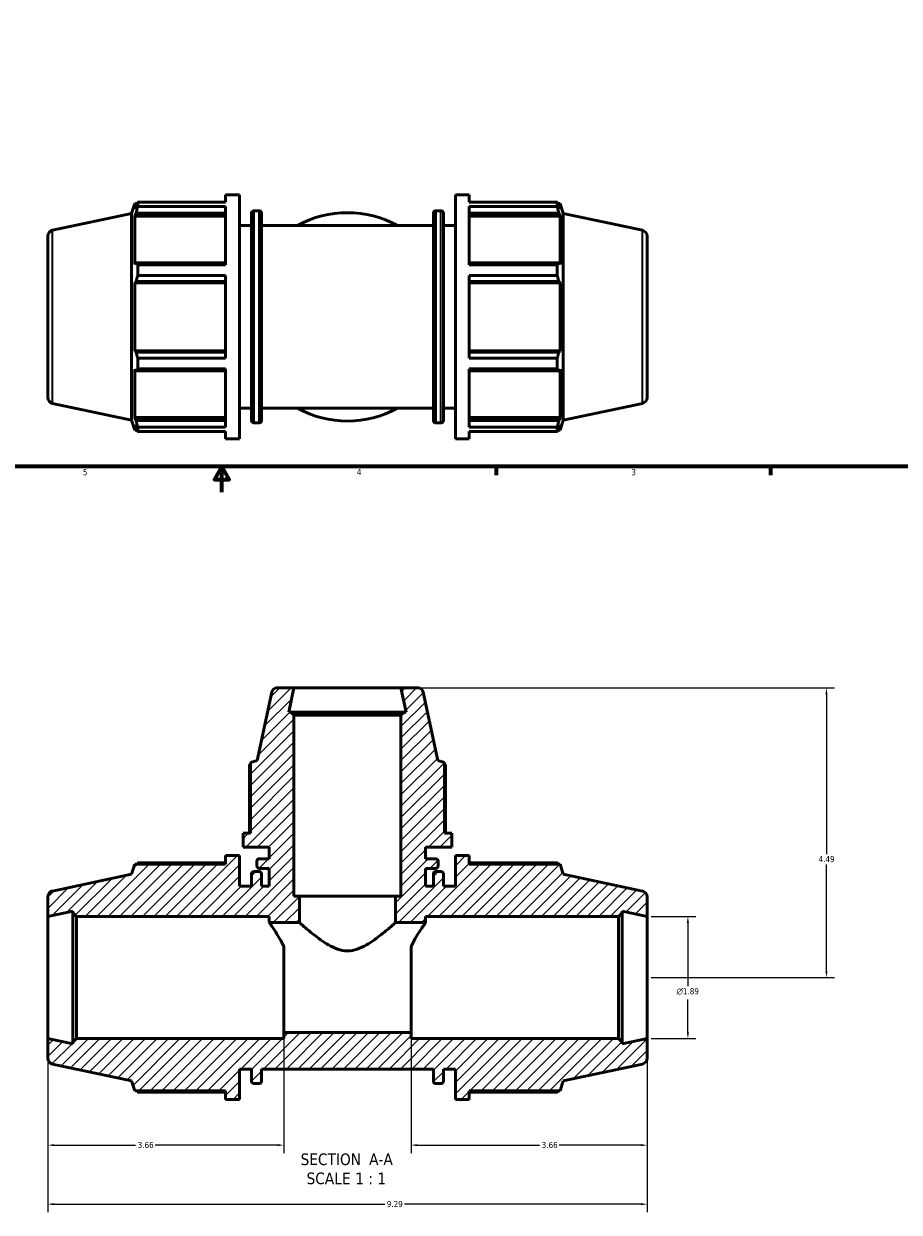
# Model space of a CAD drawing. Header units: inches. Extents: x 0.1 to 45.4, y -10.6 to 32.2.
# Tile 2 of 7: x 13.9 to 27.5, y -10.6 to 7.9. Entities that reach past the tile are written whole.
import ezdxf

# ---------------------------------------------------------------- set-up
doc = ezdxf.new("R2010")
doc.units = ezdxf.units.IN
doc.header["$MEASUREMENT"] = 0
for name, color, linetype, lineweight in [('Border (ANSI)', 7, 'Continuous', 70), ('Dimension (ANSI)', 7, 'Continuous', 25), ('Hatch (ANSI)', 7, 'Continuous', 18), ('Symbol (ANSI)', 7, 'Continuous', 25), ('Visible (ANSI)', 7, 'Continuous', 50), ('Visible Narrow (ANSI)', 7, 'Continuous', 35)]:
    doc.layers.add(name, color=color, linetype=linetype, lineweight=lineweight)
doc.styles.add('Label Text (ANSI)', font='tahoma.ttf')
doc.styles.add('Note Text (ANSI)', font='tahoma.ttf')
doc.dimstyles.new('Default (ANSI)', dxfattribs={"dimtxt": 0.094488, "dimasz": 0.098425, "dimexe": 0.125, "dimexo": 0.0625, "dimgap": 0.031496, "dimtad": 0, "dimtih": 1, "dimtoh": 1, "dimrnd": 1e-08, "dimzin": 4, "dimdsep": 46, "dimtxsty": 'Note Text (ANSI)', "dimcen": 0.09, "dimdle": 0.393701, "dimclrd": 256, "dimclre": 256, "dimclrt": 5, "dimadec": 0, "dimazin": 1, "dimtfac": 1, "dimtofl": 0, "dimtmove": 0, "dimatfit": 3, "dimfxl": 1, "dimtolj": 1, "dimtzin": 4, "dimlwd": -1, "dimlwe": -1, "dimarcsym": 0})

# ---------------------------------------------------------------- blocks, each defined once
blk = doc.blocks.new('Borders Default Border')
at = {"layer": 'Border (ANSI)'}
for p, q in [((21.25, 1), (21.25, 0.866)), ((25.5, 1), (25.5, 0.866))]:
    blk.add_line(p, q, dxfattribs=at)
at = {"layer": 'Border (ANSI)', "flags": 128}
for points in [[(0.5, 1), (0.5, 21), (33.5, 21), (33.5, 1), (0.5, 1)], [(17, 0.6), (17, 1), (16.885, 0.8), (17.115, 0.8), (17, 1)]]:
    blk.add_lwpolyline(points, dxfattribs=at)
at = {"layer": 'Border (ANSI)', "color": 5, "true_color": 0x0000ff, "char_height": 0.0945, "attachment_point": 7, "style": 'Note Text (ANSI)'}
for s, insert in [('5', (14.847, 0.864)), ('4', (19.092, 0.866)), ('3', (23.346, 0.864))]:
    blk.add_mtext(s, dxfattribs=dict(at, insert=insert))
blk = doc.blocks.new('*D7')
at = {"layer": 'Defpoints', "color": 0, "transparency": 16777216}
for p in [(14.302, -7.869), (23.592, -7.869), (23.592, -10.435)]:
    blk.add_point(p, dxfattribs=at)
at = {"layer": 'Dimension (ANSI)', "transparency": 16777216}
for p, q in [((14.302, -7.931), (14.302, -10.56)), ((23.592, -7.931), (23.592, -10.56)), ((14.4, -10.435), (19.524, -10.435)), ((23.493, -10.435), (19.83, -10.435))]:
    blk.add_line(p, q, dxfattribs=at)
for points in [[(14.4, -10.419), (14.4, -10.452), (14.302, -10.435)], [(23.493, -10.419), (23.493, -10.452), (23.592, -10.435)]]:
    blk.add_solid(points, dxfattribs=at)
at = {"layer": 'Dimension (ANSI)', "color": 5, "transparency": 16777216, "insert": (19.556, -10.386), "char_height": 0.0945, "attachment_point": 1, "style": 'Note Text (ANSI)'}
blk.add_mtext('\\A1;9.29', dxfattribs=at)
blk = doc.blocks.new('*D8')
at = {"layer": 'Defpoints', "color": 0, "transparency": 16777216}
for p in [(19.776, -2.432), (23.592, -6.922), (26.369, -6.922)]:
    blk.add_point(p, dxfattribs=at)
at = {"layer": 'Dimension (ANSI)', "transparency": 16777216}
for p, q in [((19.838, -2.432), (26.494, -2.432)), ((26.369, -2.531), (26.369, -5.007)), ((26.369, -6.824), (26.369, -5.168)), ((23.654, -6.922), (26.494, -6.922))]:
    blk.add_line(p, q, dxfattribs=at)
for points in [[(26.353, -2.531), (26.385, -2.531), (26.369, -2.432)], [(26.353, -6.824), (26.385, -6.824), (26.369, -6.922)]]:
    blk.add_solid(points, dxfattribs=at)
at = {"layer": 'Dimension (ANSI)', "color": 5, "transparency": 16777216, "insert": (26.247, -5.038), "char_height": 0.0945, "attachment_point": 1, "style": 'Note Text (ANSI)'}
blk.add_mtext('\\A1;4.49', dxfattribs=at)
blk = doc.blocks.new('*D9')
at = {"layer": 'Defpoints', "color": 0, "transparency": 16777216}
for p in [(23.592, -5.975), (23.592, -7.869), (24.222, -7.869)]:
    blk.add_point(p, dxfattribs=at)
at = {"layer": 'Dimension (ANSI)', "transparency": 16777216}
for p, q in [((23.654, -5.975), (24.347, -5.975)), ((24.222, -6.074), (24.222, -7.056)), ((24.222, -7.771), (24.222, -7.261)), ((23.654, -7.869), (24.347, -7.869))]:
    blk.add_line(p, q, dxfattribs=at)
for points in [[(24.205, -6.074), (24.238, -6.074), (24.222, -5.975)], [(24.205, -7.771), (24.238, -7.771), (24.222, -7.869)]]:
    blk.add_solid(points, dxfattribs=at)
at = {"layer": 'Dimension (ANSI)', "color": 5, "transparency": 16777216, "insert": (24.047, -7.087), "char_height": 0.09449, "attachment_point": 1, "style": 'Note Text (ANSI)'}
blk.add_mtext('\\A1;{\\fAIGDT|b0|i0;\\H0.0945;\\ln}\\fTahoma|b0|i0;\\H0.0945;1.89', dxfattribs=at)
blk = doc.blocks.new('*D11')
at = {"layer": 'Defpoints', "color": 0, "transparency": 16777216}
for p in [(19.932, -7.774), (23.592, -7.869), (23.592, -9.52)]:
    blk.add_point(p, dxfattribs=at)
at = {"layer": 'Dimension (ANSI)', "transparency": 16777216}
for p, q in [((19.932, -7.837), (19.932, -9.645)), ((23.592, -7.931), (23.592, -9.645)), ((20.03, -9.52), (21.924, -9.52)), ((23.493, -9.52), (22.229, -9.52))]:
    blk.add_line(p, q, dxfattribs=at)
for points in [[(20.03, -9.504), (20.03, -9.536), (19.932, -9.52)], [(23.493, -9.504), (23.493, -9.536), (23.592, -9.52)]]:
    blk.add_solid(points, dxfattribs=at)
at = {"layer": 'Dimension (ANSI)', "color": 5, "transparency": 16777216, "insert": (21.956, -9.471), "char_height": 0.0945, "attachment_point": 1, "style": 'Note Text (ANSI)'}
blk.add_mtext('\\A1;3.66', dxfattribs=at)
blk = doc.blocks.new('*D12')
at = {"layer": 'Defpoints', "color": 0, "transparency": 16777216}
for p in [(14.302, -7.869), (17.962, -7.774), (14.302, -9.52)]:
    blk.add_point(p, dxfattribs=at)
at = {"layer": 'Dimension (ANSI)', "transparency": 16777216}
for p, q in [((17.962, -7.837), (17.962, -9.645)), ((14.302, -7.931), (14.302, -9.645)), ((14.4, -9.52), (15.664, -9.52)), ((17.863, -9.52), (15.969, -9.52))]:
    blk.add_line(p, q, dxfattribs=at)
for points in [[(14.4, -9.504), (14.4, -9.536), (14.302, -9.52)], [(17.863, -9.504), (17.863, -9.536), (17.962, -9.52)]]:
    blk.add_solid(points, dxfattribs=at)
at = {"layer": 'Dimension (ANSI)', "color": 5, "transparency": 16777216, "insert": (15.696, -9.471), "char_height": 0.0945, "attachment_point": 1, "style": 'Note Text (ANSI)'}
blk.add_mtext('\\A1;3.66', dxfattribs=at)

msp = doc.modelspace()

# ---------------------------------------------------------------- hatches: boundary and pattern name
at = {"layer": 'Hatch (ANSI)'}
h = msp.add_hatch(dxfattribs=at)
h.set_pattern_fill('ANSI31', color=256, style=0)
edge = h.paths.add_edge_path()
edge.add_ellipse((23.497, -8.171), major_axis=(0.0926, 0.0197), ratio=1, start_angle=270, end_angle=348)
edge.add_line((23.592, -8.171), (23.592, -7.869))
edge.add_line((23.592, -7.869), (23.205, -7.951))
edge.add_line((23.205, -7.951), (23.205, -7.926))
edge.add_line((23.205, -7.926), (23.148, -7.869))
edge.add_line((23.148, -7.869), (19.932, -7.869))
edge.add_line((19.932, -7.869), (19.932, -7.774))
edge.add_line((19.932, -7.774), (17.962, -7.774))
edge.add_line((17.962, -7.774), (17.962, -7.869))
edge.add_line((17.962, -7.869), (14.746, -7.869))
edge.add_line((14.746, -7.869), (14.689, -7.926))
edge.add_line((14.689, -7.926), (14.689, -7.951))
edge.add_line((14.689, -7.951), (14.302, -7.869))
edge.add_line((14.302, -7.869), (14.302, -8.171))
edge.add_ellipse((14.397, -8.171), major_axis=(0, -0.0947), ratio=1, start_angle=270, end_angle=348)
edge.add_line((14.377, -8.264), (15.602, -8.524))
edge.add_line((15.602, -8.524), (15.653, -8.68))
edge.add_line((15.653, -8.68), (17.059, -8.68))
edge.add_line((17.059, -8.68), (17.059, -8.812))
edge.add_line((17.059, -8.812), (17.275, -8.812))
edge.add_line((17.275, -8.812), (17.275, -8.34))
edge.add_line((17.275, -8.34), (17.46, -8.34))
edge.add_line((17.46, -8.34), (17.46, -8.529))
edge.add_ellipse((17.498, -8.529), major_axis=(0, -0.0379), ratio=1, start_angle=270, end_angle=360)
edge.add_line((17.498, -8.566), (17.577, -8.566))
edge.add_ellipse((17.577, -8.529), major_axis=(0.0379, 0), ratio=1, start_angle=270, end_angle=360)
edge.add_line((17.615, -8.529), (17.615, -8.34))
edge.add_line((17.615, -8.34), (20.278, -8.34))
edge.add_line((20.278, -8.34), (20.278, -8.529))
edge.add_ellipse((20.316, -8.529), major_axis=(0, -0.0379), ratio=1, start_angle=270, end_angle=360)
edge.add_line((20.316, -8.566), (20.395, -8.566))
edge.add_ellipse((20.395, -8.529), major_axis=(0.0379, 0), ratio=1, start_angle=270, end_angle=360)
edge.add_line((20.433, -8.529), (20.433, -8.34))
edge.add_line((20.433, -8.34), (20.619, -8.34))
edge.add_line((20.619, -8.34), (20.619, -8.812))
edge.add_line((20.619, -8.812), (20.834, -8.812))
edge.add_line((20.834, -8.812), (20.834, -8.68))
edge.add_line((20.834, -8.68), (22.241, -8.68))
edge.add_line((22.241, -8.68), (22.291, -8.524))
edge.add_line((22.291, -8.524), (23.517, -8.264))
edge = h.paths.add_edge_path()
edge.add_ellipse((20.04, -2.515), major_axis=(-0.0172, 0.0811), ratio=1, start_angle=270, end_angle=348)
edge.add_line((20.04, -2.432), (19.776, -2.432))
edge.add_line((19.776, -2.432), (19.855, -2.806))
edge.add_line((19.855, -2.806), (19.825, -2.806))
edge.add_line((19.825, -2.806), (19.776, -2.856))
edge.add_line((19.776, -2.856), (19.776, -5.662))
edge.add_line((19.776, -5.662), (19.693, -5.662))
edge.add_line((19.693, -5.662), (19.693, -6.07))
edge.add_line((19.693, -6.07), (20.158, -6.07))
edge.add_line((20.158, -6.07), (20.158, -5.975))
edge.add_line((20.158, -5.975), (23.148, -5.975))
edge.add_line((23.148, -5.975), (23.205, -5.918))
edge.add_line((23.205, -5.918), (23.205, -5.893))
edge.add_line((23.205, -5.893), (23.592, -5.975))
edge.add_line((23.592, -5.975), (23.592, -5.673))
edge.add_ellipse((23.497, -5.673), major_axis=(0, 0.0947), ratio=1, start_angle=270, end_angle=348)
edge.add_line((23.517, -5.581), (22.291, -5.32))
edge.add_line((22.291, -5.32), (22.241, -5.164))
edge.add_line((22.241, -5.164), (20.834, -5.164))
edge.add_line((20.834, -5.164), (20.834, -5.032))
edge.add_line((20.834, -5.032), (20.619, -5.032))
edge.add_line((20.619, -5.032), (20.619, -5.505))
edge.add_line((20.619, -5.505), (20.433, -5.505))
edge.add_line((20.433, -5.505), (20.433, -5.316))
edge.add_ellipse((20.395, -5.316), major_axis=(0, 0.0379), ratio=1, start_angle=270, end_angle=360)
edge.add_line((20.395, -5.278), (20.316, -5.278))
edge.add_ellipse((20.316, -5.316), major_axis=(-0.0379, 0), ratio=1, start_angle=270, end_angle=360)
edge.add_line((20.278, -5.316), (20.278, -5.505))
edge.add_line((20.278, -5.505), (20.158, -5.505))
edge.add_line((20.158, -5.505), (20.158, -5.231))
edge.add_line((20.158, -5.231), (20.314, -5.231))
edge.add_ellipse((20.314, -5.193), major_axis=(0.0379, 0), ratio=1, start_angle=270, end_angle=360)
edge.add_line((20.352, -5.193), (20.352, -5.119))
edge.add_ellipse((20.314, -5.119), major_axis=(0, 0.0379), ratio=1, start_angle=270, end_angle=360)
edge.add_line((20.314, -5.081), (20.158, -5.081))
edge.add_line((20.158, -5.081), (20.158, -4.902))
edge.add_line((20.158, -4.902), (20.562, -4.902))
edge.add_line((20.562, -4.902), (20.562, -4.686))
edge.add_line((20.562, -4.686), (20.449, -4.686))
edge.add_line((20.449, -4.686), (20.449, -3.588))
edge.add_line((20.449, -3.588), (20.346, -3.555))
edge.add_line((20.346, -3.555), (20.121, -2.498))
edge = h.paths.add_edge_path()
edge.add_ellipse((17.854, -2.515), major_axis=(-0.0829, 0), ratio=1, start_angle=270, end_angle=348)
edge.add_line((17.773, -2.498), (17.548, -3.555))
edge.add_line((17.548, -3.555), (17.445, -3.588))
edge.add_line((17.445, -3.588), (17.445, -4.686))
edge.add_line((17.445, -4.686), (17.332, -4.686))
edge.add_line((17.332, -4.686), (17.332, -4.902))
edge.add_line((17.332, -4.902), (17.736, -4.902))
edge.add_line((17.736, -4.902), (17.736, -5.081))
edge.add_line((17.736, -5.081), (17.58, -5.081))
edge.add_ellipse((17.58, -5.119), major_axis=(-0.0379, 0), ratio=1, start_angle=270, end_angle=360)
edge.add_line((17.542, -5.119), (17.542, -5.193))
edge.add_ellipse((17.58, -5.193), major_axis=(0, -0.0379), ratio=1, start_angle=270, end_angle=360)
edge.add_line((17.58, -5.231), (17.736, -5.231))
edge.add_line((17.736, -5.231), (17.736, -5.505))
edge.add_line((17.736, -5.505), (17.615, -5.505))
edge.add_line((17.615, -5.505), (17.615, -5.316))
edge.add_ellipse((17.577, -5.316), major_axis=(0, 0.0379), ratio=1, start_angle=270, end_angle=360)
edge.add_line((17.577, -5.278), (17.498, -5.278))
edge.add_ellipse((17.498, -5.316), major_axis=(-0.0379, 0), ratio=1, start_angle=270, end_angle=360)
edge.add_line((17.46, -5.316), (17.46, -5.505))
edge.add_line((17.46, -5.505), (17.275, -5.505))
edge.add_line((17.275, -5.505), (17.275, -5.032))
edge.add_line((17.275, -5.032), (17.059, -5.032))
edge.add_line((17.059, -5.032), (17.059, -5.164))
edge.add_line((17.059, -5.164), (15.653, -5.164))
edge.add_line((15.653, -5.164), (15.602, -5.32))
edge.add_line((15.602, -5.32), (14.377, -5.581))
edge.add_ellipse((14.397, -5.673), major_axis=(-0.0926, -0.0197), ratio=1, start_angle=270, end_angle=348)
edge.add_line((14.302, -5.673), (14.302, -5.975))
edge.add_line((14.302, -5.975), (14.689, -5.893))
edge.add_line((14.689, -5.893), (14.689, -5.918))
edge.add_line((14.689, -5.918), (14.746, -5.975))
edge.add_line((14.746, -5.975), (17.736, -5.975))
edge.add_line((17.736, -5.975), (17.736, -6.07))
edge.add_line((17.736, -6.07), (18.201, -6.07))
edge.add_line((18.201, -6.07), (18.201, -5.662))
edge.add_line((18.201, -5.662), (18.118, -5.662))
edge.add_line((18.118, -5.662), (18.118, -2.856))
edge.add_line((18.118, -2.856), (18.068, -2.806))
edge.add_line((18.068, -2.806), (18.039, -2.806))
edge.add_line((18.039, -2.806), (18.118, -2.432))
edge.add_line((18.118, -2.432), (17.854, -2.432))

# ---------------------------------------------------------------- linework, layer by layer
at = {"layer": 'Visible (ANSI)'}
for p, q in [((17.059, 5.099), (17.059, 5.21)), ((17.059, 5.21), (17.275, 5.21)), ((17.275, 1.43), (17.275, 5.21)), ((20.619, 1.43), (20.619, 5.21)), ((20.619, 5.21), (20.834, 5.21)), ((20.834, 5.099), (20.834, 5.21)), ((15.602, 4.922), (15.653, 5.078)), ((15.653, 5.078), (15.653, 4.997)), ((15.653, 5.078), (15.685, 5.078)), ((15.671, 5.051), (15.653, 4.997)), ((15.696, 5.099), (17.059, 5.099)), ((15.696, 5.03), (15.696, 5.099)), ((17.059, 5.03), (15.696, 5.03)), ((17.059, 4.125), (17.059, 5.03)), ((20.834, 5.099), (22.198, 5.099)), ((20.834, 4.125), (20.834, 5.03)), ((22.198, 5.03), (20.834, 5.03)), ((22.198, 5.03), (22.198, 5.099)), ((22.208, 5.078), (22.241, 5.078)), ((22.241, 4.997), (22.222, 5.051)), ((22.241, 4.997), (22.241, 5.078)), ((22.291, 4.922), (22.241, 5.078)), ((14.377, 4.662), (15.602, 4.922)), ((15.602, 1.718), (15.602, 4.922)), ((15.653, 4.879), (15.671, 4.93)), ((17.059, 4.879), (15.653, 4.879)), ((15.653, 4.879), (15.653, 4.132)), ((15.671, 4.93), (17.059, 4.93)), ((17.46, 1.714), (17.46, 4.927)), ((17.498, 4.965), (17.577, 4.965)), ((17.615, 4.927), (17.615, 1.714)), ((20.278, 1.714), (20.278, 4.927)), ((20.316, 4.965), (20.395, 4.965)), ((20.433, 4.927), (20.433, 1.714)), ((20.834, 4.93), (22.222, 4.93)), ((20.834, 4.879), (22.241, 4.879)), ((22.222, 4.93), (22.241, 4.879)), ((22.241, 4.132), (22.241, 4.879)), ((22.291, 1.718), (22.291, 4.922)), ((23.517, 4.662), (22.291, 4.922)), ((17.275, 4.738), (17.46, 4.738)), ((17.615, 4.738), (20.278, 4.738)), ((20.433, 4.738), (20.619, 4.738)), ((14.302, 4.569), (14.302, 2.071)), ((23.592, 4.569), (23.592, 2.071)), ((15.671, 4.158), (15.653, 4.132)), ((17.059, 4.158), (15.671, 4.158)), ((15.696, 4.125), (17.059, 4.125)), ((15.696, 3.96), (15.696, 4.125)), ((22.222, 4.158), (20.834, 4.158)), ((20.834, 4.125), (22.198, 4.125)), ((22.198, 3.96), (22.198, 4.125)), ((22.241, 4.132), (22.222, 4.158)), ((17.059, 3.96), (15.696, 3.96)), ((17.059, 2.68), (17.059, 3.96)), ((20.834, 2.68), (20.834, 3.96)), ((22.198, 3.96), (20.834, 3.96)), ((15.653, 3.849), (15.671, 3.866)), ((17.059, 3.849), (15.653, 3.849)), ((15.653, 3.849), (15.653, 2.792)), ((15.671, 3.866), (17.059, 3.866)), ((20.834, 3.866), (22.222, 3.866)), ((20.834, 3.849), (22.241, 3.849)), ((22.222, 3.866), (22.241, 3.849)), ((22.241, 2.792), (22.241, 3.849)), ((17.059, 2.792), (15.653, 2.792)), ((15.671, 2.775), (15.653, 2.792)), ((17.059, 2.775), (15.671, 2.775)), ((20.834, 2.792), (22.241, 2.792)), ((22.222, 2.775), (20.834, 2.775)), ((22.241, 2.792), (22.222, 2.775)), ((15.696, 2.68), (17.059, 2.68)), ((15.696, 2.515), (15.696, 2.68)), ((20.834, 2.68), (22.198, 2.68)), ((22.198, 2.515), (22.198, 2.68)), ((15.653, 2.509), (15.671, 2.483)), ((15.653, 2.509), (15.653, 1.761)), ((15.671, 2.483), (17.059, 2.483)), ((17.059, 2.515), (15.696, 2.515)), ((17.059, 1.61), (17.059, 2.515)), ((20.834, 1.61), (20.834, 2.515)), ((22.198, 2.515), (20.834, 2.515)), ((20.834, 2.483), (22.222, 2.483)), ((22.222, 2.483), (22.241, 2.509)), ((22.241, 1.761), (22.241, 2.509)), ((14.377, 1.979), (15.602, 1.718)), ((17.275, 1.903), (17.46, 1.903)), ((17.615, 1.903), (20.278, 1.903)), ((20.433, 1.903), (20.619, 1.903)), ((23.517, 1.979), (22.291, 1.718)), ((15.602, 1.718), (15.653, 1.563)), ((17.059, 1.761), (15.653, 1.761)), ((15.671, 1.711), (15.653, 1.761)), ((17.059, 1.711), (15.671, 1.711)), ((17.498, 1.676), (17.577, 1.676)), ((20.316, 1.676), (20.395, 1.676)), ((20.834, 1.761), (22.241, 1.761)), ((22.222, 1.711), (20.834, 1.711)), ((22.241, 1.761), (22.222, 1.711)), ((22.291, 1.718), (22.241, 1.563)), ((15.653, 1.644), (15.671, 1.59)), ((15.653, 1.644), (15.653, 1.563)), ((15.653, 1.563), (15.685, 1.563)), ((15.696, 1.61), (17.059, 1.61)), ((15.696, 1.542), (15.696, 1.61)), ((17.059, 1.542), (15.696, 1.542)), ((17.059, 1.43), (17.059, 1.542)), ((20.834, 1.61), (22.198, 1.61)), ((20.834, 1.43), (20.834, 1.542)), ((22.198, 1.542), (20.834, 1.542)), ((22.198, 1.542), (22.198, 1.61)), ((22.208, 1.563), (22.241, 1.563)), ((22.222, 1.59), (22.241, 1.644)), ((22.241, 1.563), (22.241, 1.644)), ((17.059, 1.43), (17.275, 1.43)), ((20.619, 1.43), (20.834, 1.43)), ((17.773, -2.498), (17.548, -3.555)), ((18.118, -2.432), (17.854, -2.432)), ((18.039, -2.806), (18.118, -2.432)), ((19.776, -2.432), (18.118, -2.432)), ((20.04, -2.432), (19.776, -2.432)), ((19.776, -2.432), (19.855, -2.806)), ((20.346, -3.555), (20.121, -2.498)), ((18.068, -2.806), (18.039, -2.806)), ((18.118, -2.856), (18.068, -2.806)), ((19.825, -2.806), (18.068, -2.806)), ((18.118, -5.662), (18.118, -2.856)), ((18.118, -2.856), (19.776, -2.856)), ((19.825, -2.806), (19.776, -2.856)), ((19.776, -2.856), (19.776, -5.662)), ((19.855, -2.806), (19.825, -2.806)), ((17.427, -3.625), (17.427, -4.686)), ((17.548, -3.555), (17.445, -3.588)), ((17.445, -3.588), (17.445, -4.686)), ((20.449, -3.588), (20.346, -3.555)), ((20.449, -4.686), (20.449, -3.588)), ((20.466, -4.686), (20.466, -3.625)), ((17.445, -4.686), (17.332, -4.686)), ((17.332, -4.686), (17.332, -4.902)), ((20.562, -4.686), (20.449, -4.686)), ((20.562, -4.902), (20.562, -4.686)), ((17.332, -4.902), (17.736, -4.902)), ((17.736, -4.902), (17.736, -5.081)), ((20.158, -5.081), (20.158, -4.902)), ((20.158, -4.902), (20.562, -4.902)), ((17.059, -5.144), (15.696, -5.144)), ((17.275, -5.032), (17.059, -5.032)), ((17.059, -5.032), (17.059, -5.164)), ((17.275, -5.505), (17.275, -5.032)), ((17.542, -5.119), (17.542, -5.193)), ((17.736, -5.081), (17.58, -5.081)), ((20.314, -5.081), (20.158, -5.081)), ((20.352, -5.193), (20.352, -5.119)), ((20.834, -5.032), (20.619, -5.032)), ((20.619, -5.032), (20.619, -5.505)), ((20.834, -5.164), (20.834, -5.032)), ((22.198, -5.144), (20.834, -5.144)), ((15.602, -5.32), (14.377, -5.581)), ((15.653, -5.164), (15.602, -5.32)), ((17.059, -5.164), (15.653, -5.164)), ((17.46, -5.316), (17.46, -5.505)), ((17.577, -5.278), (17.498, -5.278)), ((17.58, -5.231), (17.736, -5.231)), ((17.615, -5.505), (17.615, -5.316)), ((17.736, -5.231), (17.736, -5.505)), ((20.158, -5.505), (20.158, -5.231)), ((20.158, -5.231), (20.314, -5.231)), ((20.278, -5.316), (20.278, -5.505)), ((20.395, -5.278), (20.316, -5.278)), ((20.433, -5.505), (20.433, -5.316)), ((22.241, -5.164), (20.834, -5.164)), ((22.291, -5.32), (22.241, -5.164)), ((23.517, -5.581), (22.291, -5.32)), ((17.46, -5.505), (17.275, -5.505)), ((17.736, -5.505), (17.615, -5.505)), ((20.278, -5.505), (20.158, -5.505)), ((20.619, -5.505), (20.433, -5.505)), ((14.302, -5.673), (14.302, -5.975)), ((18.201, -5.662), (18.118, -5.662)), ((18.201, -6.07), (18.201, -5.662)), ((19.693, -5.662), (18.201, -5.662)), ((19.776, -5.662), (19.693, -5.662)), ((19.693, -5.662), (19.693, -6.07)), ((23.592, -5.975), (23.592, -5.673)), ((14.302, -5.975), (14.689, -5.893)), ((14.689, -5.893), (14.689, -5.918)), ((23.205, -5.918), (23.205, -5.893)), ((23.205, -5.893), (23.592, -5.975)), ((14.302, -7.869), (14.302, -5.975)), ((14.689, -5.918), (14.746, -5.975)), ((14.689, -5.918), (14.689, -7.926)), ((14.746, -5.975), (17.736, -5.975)), ((14.746, -7.869), (14.746, -5.975)), ((17.736, -5.975), (17.736, -6.07)), ((17.736, -6.07), (18.201, -6.07)), ((19.693, -6.07), (20.158, -6.07)), ((20.158, -6.07), (20.158, -5.975)), ((20.158, -5.975), (23.148, -5.975)), ((23.148, -5.975), (23.205, -5.918)), ((23.148, -5.975), (23.148, -7.869)), ((23.205, -7.926), (23.205, -5.918)), ((23.592, -7.869), (23.592, -5.975)), ((17.962, -7.774), (17.962, -6.443)), ((19.932, -7.774), (19.932, -6.443)), ((14.689, -7.951), (14.302, -7.869)), ((14.302, -7.869), (14.302, -8.171)), ((14.746, -7.869), (14.689, -7.926)), ((17.962, -7.869), (14.746, -7.869)), ((19.932, -7.774), (17.962, -7.774)), ((17.962, -7.774), (17.962, -7.869)), ((19.932, -7.869), (19.932, -7.774)), ((23.148, -7.869), (19.932, -7.869)), ((23.205, -7.926), (23.148, -7.869)), ((23.592, -7.869), (23.205, -7.951)), ((23.592, -8.171), (23.592, -7.869)), ((14.689, -7.926), (14.689, -7.951)), ((23.205, -7.951), (23.205, -7.926)), ((14.377, -8.264), (15.602, -8.524)), ((22.291, -8.524), (23.517, -8.264)), ((17.275, -8.812), (17.275, -8.34)), ((17.275, -8.34), (17.46, -8.34)), ((17.46, -8.34), (17.46, -8.529)), ((17.615, -8.529), (17.615, -8.34)), ((17.615, -8.34), (20.278, -8.34)), ((20.278, -8.34), (20.278, -8.529)), ((20.433, -8.529), (20.433, -8.34)), ((20.433, -8.34), (20.619, -8.34)), ((20.619, -8.34), (20.619, -8.812)), ((15.602, -8.524), (15.653, -8.68)), ((17.498, -8.566), (17.577, -8.566)), ((20.316, -8.566), (20.395, -8.566)), ((22.241, -8.68), (22.291, -8.524)), ((15.653, -8.68), (17.059, -8.68)), ((15.696, -8.7), (17.059, -8.7)), ((17.059, -8.68), (17.059, -8.812)), ((17.059, -8.812), (17.275, -8.812)), ((20.619, -8.812), (20.834, -8.812)), ((20.834, -8.812), (20.834, -8.68)), ((20.834, -8.68), (22.241, -8.68)), ((20.834, -8.7), (22.198, -8.7))]:
    msp.add_line(p, q, dxfattribs=at)
for centre, radius, start, end in [((17.498, 4.927), 0.0379, 90, 180), ((17.577, 4.927), 0.0379, 0, 90), ((18.947, 3.32), 1.615, 61.3672, 118.6328), ((20.316, 4.927), 0.0379, 90, 180), ((20.395, 4.927), 0.0379, 0, 90), ((14.397, 4.569), 0.0947, 102, 180), ((23.497, 4.569), 0.0947, 0, 78), ((14.397, 2.071), 0.0947, 180, 258), ((23.497, 2.071), 0.0947, 282, 0), ((18.947, 3.32), 1.615, 241.3672, 298.6328), ((17.498, 1.714), 0.0379, 180, 270), ((17.577, 1.714), 0.0379, 270, 0), ((20.316, 1.714), 0.0379, 180, 270), ((20.395, 1.714), 0.0379, 270, 0), ((17.854, -2.515), 0.0829, 90, 168), ((20.04, -2.515), 0.0829, 12, 90), ((17.58, -5.119), 0.0379, 90, 180), ((20.314, -5.119), 0.0379, 0, 90), ((17.498, -5.316), 0.0379, 90, 180), ((17.58, -5.193), 0.0379, 180, 270), ((17.577, -5.316), 0.0379, 0, 90), ((20.316, -5.316), 0.0379, 90, 180), ((20.314, -5.193), 0.0379, 270, 0), ((20.395, -5.316), 0.0379, 0, 90), ((14.397, -5.673), 0.0947, 102, 180), ((23.497, -5.673), 0.0947, 0, 78), ((14.397, -8.171), 0.0947, 180, 258), ((23.497, -8.171), 0.0947, 282, 0), ((17.498, -8.529), 0.0379, 180, 270), ((17.577, -8.529), 0.0379, 270, 0), ((20.316, -8.529), 0.0379, 180, 270), ((20.395, -8.529), 0.0379, 270, 0)]:
    msp.add_arc(centre, radius, start, end, dxfattribs=at)
for points, weights in [([(15.671, 5.051), (15.683, 5.074), (15.696, 5.099)], [1.00275338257, 1.00178472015, 1]), ([(15.696, 5.03), (15.683, 4.979), (15.671, 4.93)], [1, 1.00178472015, 1.00275338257]), ([(22.198, 5.099), (22.21, 5.074), (22.222, 5.051)], [1, 1.00178472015, 1.00275338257]), ([(22.222, 4.93), (22.21, 4.979), (22.198, 5.03)], [1.00275338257, 1.00178472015, 1]), ([(15.671, 4.158), (15.683, 4.142), (15.696, 4.125)], [1.00275338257, 1.00178472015, 1]), ([(22.198, 4.125), (22.21, 4.142), (22.222, 4.158)], [1, 1.00178472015, 1.00275338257]), ([(15.696, 3.96), (15.683, 3.912), (15.671, 3.866)], [1, 1.00178472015, 1.00275338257]), ([(22.222, 3.866), (22.21, 3.912), (22.198, 3.96)], [1.00275338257, 1.00178472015, 1]), ([(15.671, 2.775), (15.683, 2.728), (15.696, 2.68)], [1.00275338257, 1.00178472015, 1]), ([(22.198, 2.68), (22.21, 2.728), (22.222, 2.775)], [1, 1.00178472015, 1.00275338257]), ([(15.696, 2.515), (15.683, 2.499), (15.671, 2.483)], [1, 1.00178472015, 1.00275338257]), ([(22.222, 2.483), (22.21, 2.499), (22.198, 2.515)], [1.00275338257, 1.00178472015, 1]), ([(15.671, 1.711), (15.683, 1.662), (15.696, 1.61)], [1.00275338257, 1.00178472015, 1]), ([(22.198, 1.61), (22.21, 1.662), (22.222, 1.711)], [1, 1.00178472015, 1.00275338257]), ([(15.696, 1.542), (15.683, 1.566), (15.671, 1.59)], [1, 1.00178472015, 1.00275338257]), ([(22.222, 1.59), (22.21, 1.566), (22.198, 1.542)], [1.00275338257, 1.00178472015, 1]), ([(17.445, -3.616), (17.436, -3.62), (17.427, -3.625)], [1.001152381, 1.0006501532, 1]), ([(20.466, -3.625), (20.458, -3.62), (20.449, -3.616)], [1, 1.0006501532, 1.001152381]), ([(15.696, -5.144), (15.691, -5.154), (15.685, -5.164)], [1, 1.00075954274, 1.00137128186]), ([(22.208, -5.164), (22.203, -5.154), (22.198, -5.144)], [1.00137128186, 1.00075954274, 1]), ([(15.685, -8.68), (15.691, -8.69), (15.696, -8.7)], [1.00137128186, 1.00075954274, 1]), ([(22.198, -8.7), (22.203, -8.69), (22.208, -8.68)], [1, 1.00075954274, 1.00137128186])]:
    msp.add_rational_spline(points, weights, degree=2, dxfattribs=at)
for points, knots in [([(17.962, -6.443), (17.94, -6.398), (17.917, -6.356), (17.875, -6.283), (17.854, -6.248), (17.815, -6.187), (17.797, -6.159), (17.767, -6.115), (17.755, -6.098), (17.74, -6.076), (17.736, -6.07), (17.736, -6.07)], [1.292915, 1.292915, 1.292915, 1.292915, 1.72205, 1.72205, 2.146247, 2.146247, 2.570443, 2.570443, 2.99464, 2.99464, 3.418836, 3.418836, 3.418836, 3.418836]), ([(18.201, -6.07), (18.201, -6.07), (18.206, -6.074), (18.227, -6.092), (18.242, -6.106), (18.281, -6.139), (18.305, -6.16), (18.359, -6.204), (18.389, -6.228), (18.452, -6.279), (18.489, -6.307), (18.568, -6.363), (18.61, -6.391), (18.699, -6.443), (18.746, -6.466), (18.843, -6.5), (18.894, -6.51), (19, -6.51), (19.051, -6.5), (19.148, -6.466), (19.195, -6.443), (19.284, -6.391), (19.326, -6.363), (19.405, -6.307), (19.441, -6.279), (19.505, -6.228), (19.535, -6.204), (19.589, -6.16), (19.613, -6.139), (19.652, -6.106), (19.667, -6.092), (19.688, -6.074), (19.693, -6.07), (19.693, -6.07)], [3.144456, 3.144456, 3.144456, 3.144456, 3.525824, 3.525824, 3.907191, 3.907191, 4.288559, 4.288559, 4.669926, 4.669926, 5.074673, 5.074673, 5.479419, 5.479419, 5.884166, 5.884166, 6.288912, 6.288912, 6.693659, 6.693659, 7.098405, 7.098405, 7.503151, 7.503151, 7.907898, 7.907898, 8.289265, 8.289265, 8.670633, 8.670633, 9.052001, 9.052001, 9.433368, 9.433368, 9.433368, 9.433368]), ([(20.158, -6.07), (20.158, -6.07), (20.154, -6.076), (20.138, -6.098), (20.127, -6.115), (20.097, -6.159), (20.079, -6.187), (20.04, -6.248), (20.019, -6.283), (19.976, -6.356), (19.954, -6.398), (19.932, -6.443)], [-3.418836, -3.418836, -3.418836, -3.418836, -2.99464, -2.99464, -2.570443, -2.570443, -2.146247, -2.146247, -1.72205, -1.72205, -1.292915, -1.292915, -1.292915, -1.292915])]:
    msp.add_open_spline(points, degree=3, knots=knots, dxfattribs=at)
at = {"layer": 'Visible Narrow (ANSI)'}
for p, q in [((17.498, 4.944), (17.498, 1.696)), ((17.577, 1.696), (17.577, 4.944)), ((20.316, 4.944), (20.316, 1.696)), ((20.395, 1.696), (20.395, 4.944)), ((14.377, 1.995), (14.377, 4.645)), ((23.517, 1.995), (23.517, 4.645))]:
    msp.add_line(p, q, dxfattribs=at)

# ---------------------------------------------------------------- block references
msp.add_blockref('Borders Default Border', (0, 0))

# ---------------------------------------------------------------- texts
at = {"layer": 'Symbol (ANSI)', "char_height": 0.18, "attachment_point": 7, "style": 'Label Text (ANSI)'}
for s, insert in [('SECTION', (18.221, -9.833)), (' A-A', (19.215, -9.829)), ('SCALE', (18.313, -10.129)), (' 1 : 1', (19.001, -10.126))]:
    msp.add_mtext(s, dxfattribs=dict(at, insert=insert))

# ---------------------------------------------------------------- dimensions: what is measured, and where the dimension line sits
at = {"layer": 'Dimension (ANSI)'}
for base, p1, p2, angle, override, picture, middle in [((26.369, -6.922), (19.776, -2.432), (23.592, -6.922), 270, {"dimgap": 0.031496, "dimdec": 2, "dimtol": 0, "dimlim": 0, "dimtp": 0, "dimtm": 0, "dimtdec": 2, "dimatfit": 1}, '*D8', (26.369, -5.087)), ((14.302, -9.52), (17.962, -7.774), (14.302, -7.869), 180, {"dimgap": 0.031496, "dimtih": 0, "dimtoh": 0, "dimdec": 2, "dimtol": 0, "dimlim": 0, "dimtp": 0, "dimtm": 0, "dimtdec": 2, "dimatfit": 1}, '*D12', (15.817, -9.52)), ((23.592, -10.435), (14.302, -7.869), (23.592, -7.869), 180, {"dimgap": 0.031496, "dimtih": 0, "dimtoh": 0, "dimdec": 2, "dimtol": 0, "dimlim": 0, "dimtp": 0, "dimtm": 0, "dimtdec": 2, "dimatfit": 1}, '*D7', (19.677, -10.435)), ((23.592, -9.52), (19.932, -7.774), (23.592, -7.869), 180, {"dimgap": 0.031496, "dimtih": 0, "dimtoh": 0, "dimdec": 2, "dimtol": 0, "dimlim": 0, "dimtp": 0, "dimtm": 0, "dimtdec": 2, "dimatfit": 1}, '*D11', (22.077, -9.52))]:
    dim = msp.add_linear_dim(base=base, p1=p1, p2=p2, angle=angle, dimstyle='Default (ANSI)', override=override, dxfattribs=at)
    dim.commit()
    dim.dimension.update_dxf_attribs({"geometry": picture, "text_midpoint": middle, "dimtype": 160})
dim = msp.add_linear_dim(base=(24.222, -7.869), p1=(23.592, -5.975), p2=(23.592, -7.869), angle=90, text='{\\fAIGDT|b0|i0;\\H0.0945;\\ln}\\fTahoma|b0|i0;\\H0.0945;<>', dimstyle='Default (ANSI)', override={"dimgap": 0.031496, "dimdec": 2, "dimtol": 0, "dimlim": 0, "dimtp": 0, "dimtm": 0, "dimtdec": 2, "dimatfit": 1}, dxfattribs=at)
dim.commit()
dim.dimension.update_dxf_attribs({"geometry": '*D9', "text_midpoint": (24.222, -7.158), "dimtype": 160})

doc.saveas('drawing.dxf')
